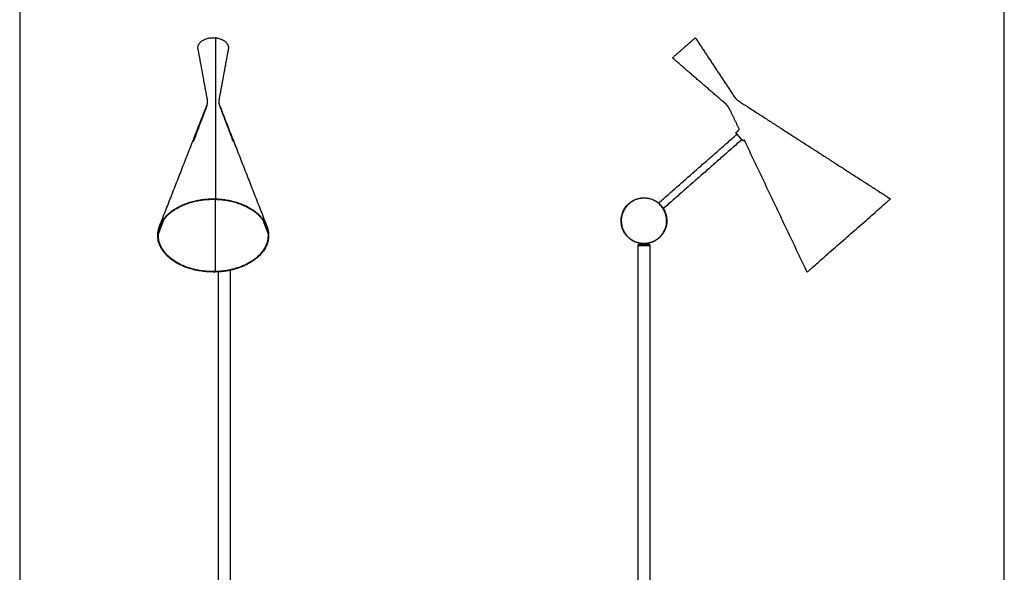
# Model space of a CAD drawing. Header units: millimetres. Extents: x -808 to 808, y -1435 to 1435.
# Tile 3 of 4: x -808 to 808, y -528 to 379. Entities that reach past the tile are written whole.
import ezdxf

# ---------------------------------------------------------------- set-up
doc = ezdxf.new("R2010")
doc.units = ezdxf.units.MM
for name, color, linetype, true_color in [('Make2D$Visible$Curves$Make2D$Visible$Curves$TDL0715_01_PT12_R02_Beat_Floor_Shade', 7, 'Continuous', 0x0f0f0f), ('Make2D$Visible$Curves$TDL0715_01_ASS01_ADJUSTMENT_MECHANISM$TDL0715_01_PT03_R03_BASE_REDUCER', 7, 'Continuous', 0xffdd87), ('Make2D$Visible$Curves$TDL0715_01_ASS01_ADJUSTMENT_MECHANISM$TDL0715_01_PT06_R02_Shade Junction', 7, 'Continuous', 0xffffff), ('Make2D$Visible$Curves$TDL0715_01_PT02_R02 BASE TUBE', 7, 'Continuous', 0xffffff), ('Make2D$Visible$Curves$TDL0715_01_PT07_R01_SHADE_TUBE', 7, 'Continuous', 0xffffff), ('Make2D$Visible$Curves$TDL0715_01_PT12_R02_Beat_Floor_Shade', 7, 'Continuous', 0x0f0f0f), ('TDL0715_01_PT01_R03_Cast_Base', 7, 'Continuous', 0xffffff)]:
    doc.layers.add(name, color=color, linetype=linetype, true_color=true_color)

msp = doc.modelspace()

# ---------------------------------------------------------------- linework, layer by layer
at = {"layer": 'Make2D$Visible$Curves$Make2D$Visible$Curves$TDL0715_01_PT12_R02_Beat_Floor_Shade', "color": 18, "true_color": 0x000000}
for points in [[(-486.7, 350.7), (-486.7, 302.8), (-486.7, 254.9)], [(-486.7, 246.3), (-486.7, 166.3), (-486.7, 86.2)]]:
    msp.add_open_spline(points, degree=2, dxfattribs=at)
for points, weights in [([(-486.7, 254.9), (-486.7, 249.7), (-486.7, 246.3)], [0.902750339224, 0.883496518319, 0.902750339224]), ([(-486.7, 26.2), (-486.7, 86.2), (-486.7, 86.2)], [1, 0.707106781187, 1]), ([(-486.7, -33.9), (-486.7, -33.9), (-486.7, 26.2)], [1, 0.707106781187, 1])]:
    msp.add_rational_spline(points, weights, degree=2, dxfattribs=at)
at = {"layer": 'Make2D$Visible$Curves$TDL0715_01_ASS01_ADJUSTMENT_MECHANISM$TDL0715_01_PT03_R03_BASE_REDUCER', "color": 18, "true_color": 0x000000}
for points, weights in [([(208.7, 9.9, 14.6), (207, 9.9, 14.6), (207, 9.9, 14.6)], [0.860333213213, 0.885063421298, 1]), ([(216.5, 9.9, 14.6), (211.6, 9.9, 14.6), (208.7, 9.9, 14.6)], [1, 0.822043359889, 0.860333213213]), ([(224.3, 9.9, 14.6), (221.5, 9.9, 14.6), (216.5, 9.9, 14.6)], [0.860340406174, 0.822026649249, 1]), ([(226, 9.9, 14.6), (226, 9.9, 14.6), (224.3, 9.9, 14.6)], [1, 0.885080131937, 0.860340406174])]:
    msp.add_rational_spline(points, weights, degree=2, dxfattribs=at)
for points in [[(207, 8.9, 14.6), (207, 9.4, 14.6), (207, 9.9, 14.6)], [(208.7, 9.9, 14.6), (208.7, 11.4, 14.6), (208.7, 12.8, 14.6)], [(224.3, 12.8, 14.6), (224.3, 11.4, 14.6), (224.3, 9.9, 14.6)], [(226, 9.9, 14.6), (226, 9.4, 14.6), (226, 8.9, 14.6)]]:
    msp.add_open_spline(points, degree=2, dxfattribs=at)
at = {"layer": 'Make2D$Visible$Curves$TDL0715_01_ASS01_ADJUSTMENT_MECHANISM$TDL0715_01_PT06_R02_Shade Junction', "color": 18, "true_color": 0x000000}
for points, weights in [([(191.8, 77.6, 14.6), (215.9, 98.8, 14.6), (240.5, 78.3, 14.6)], [1, 0.738623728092, 0.94374890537]), ([(248.3, 69.4, 14.6), (265.3, 42.3, 14.6), (241.3, 21.3, 14.6)], [0.942562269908, 0.739382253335, 1]), ([(241.3, 21.3, 14.6), (233.9, 14.8, 14.6), (224.3, 12.8, 14.6)], [1, 0.902335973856, 0.869803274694]), ([(224.3, 12.8, 14.6), (216.5, 11.1, 14.6), (208.7, 12.8, 14.6)], [0.869803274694, 0.845009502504, 0.858045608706])]:
    msp.add_rational_spline(points, weights, degree=2, dxfattribs=at)
for points, weights, knots in [([(241.1, 21.5, 14.6), (269.1, 46, 14.6), (244.5, 74, 14.6), (219.9, 102, 14.6), (192, 77.4, 14.6)], [1, 0.707106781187, 1, 0.707106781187, 1], [0, 0, 0, 58.512163, 58.512163, 117.024326, 117.024326, 117.024326]), ([(208.7, 12.8, 14.6), (196.6, 15.4, 14.6), (188.4, 24.7, 14.6), (163.6, 52.9, 14.6), (191.8, 77.6, 14.6)], [0.858045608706, 0.879202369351, 1, 0.707106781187, 1], [34.610794, 34.610794, 34.610794, 58.904862, 58.904862, 117.809725, 117.809725, 117.809725]), ([(192, 77.4, 14.6), (164, 52.9, 14.6), (188.5, 24.9, 14.6), (213.1, -3.1, 14.6), (241.1, 21.5, 14.6)], [1, 0.707106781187, 1, 0.707106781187, 1], [0, 0, 0, 58.512163, 58.512163, 117.024326, 117.024326, 117.024326]), ([(240.5, 78.3, 14.6), (242.8, 76.4, 14.6), (244.7, 74.2, 14.6), (246.7, 71.9, 14.6), (248.3, 69.4, 14.6)], [0.94374890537, 0.968483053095, 1, 0.967724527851, 0.942562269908], [52.56637, 52.56637, 52.56637, 58.904862, 58.904862, 65.395904, 65.395904, 65.395904])]:
    msp.add_rational_spline(points, weights, degree=2, knots=knots, dxfattribs=at)
at = {"layer": 'Make2D$Visible$Curves$TDL0715_01_PT02_R02 BASE TUBE', "color": 18, "true_color": 0x000000}
for points in [[(207, -1121.1, 14.6), (207, -556.1, 14.6), (207, 8.9, 14.6)], [(226, 8.9, 14.6), (226, -556.1, 14.6), (226, -1121.1, 14.6)], [(-462.7, -31.9), (-462.7, -576.4), (-462.7, -1120.9)], [(-481.7, -1120.9), (-481.7, -577.7), (-481.7, -34.5)]]:
    msp.add_open_spline(points, degree=2, dxfattribs=at)
msp.add_rational_spline([(207, 8.9, 14.6), (207, 8.9, 14.6), (211, 8.9, 14.6), (213.5, 8.9, 14.6), (216.5, 8.9, 14.6)], [1, 0.88846454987, 1, 0.928097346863, 0.948900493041], degree=2, knots=[11.726439, 11.726439, 11.726439, 20.785784, 20.785784, 26.625999, 26.625999, 26.625999], dxfattribs=at)
for points, weights in [([(216.5, 8.9, 14.6), (218.1, 8.9, 14.6), (219.7, 8.9, 14.6)], [0.948900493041, 0.960367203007, 1]), ([(219.7, 8.9, 14.6), (222.8, 8.9, 14.6), (224.5, 8.9, 14.6)], [1, 0.900879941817, 0.908269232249]), ([(224.5, 8.9, 14.6), (226, 8.9, 14.6), (226, 8.9, 14.6)], [0.908269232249, 0.914633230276, 1])]:
    msp.add_rational_spline(points, weights, degree=2, dxfattribs=at)
at = {"layer": 'Make2D$Visible$Curves$TDL0715_01_PT07_R01_SHADE_TUBE', "color": 18, "true_color": 0x000000}
for points, degree in [([(240.5, 78.5, 14.6), (304.8, 135, 14.6), (369.2, 191.5, 14.6)], 2), ([(377.1, 182.5, 14.6), (312.7, 125.9, 14.6), (248.3, 69.4, 14.6)], 2), ([(240.5, 78.3, 14.6), (240.5, 78.3, 14.6), (240.5, 78.4, 14.6), (240.5, 78.4, 14.6)], 3), ([(246.8, 71.6, 14.6), (246.9, 71.5, 14.6), (247, 71.5, 14.6)], 2), ([(247, 71.5, 14.6), (247, 71.5, 14.6), (246.9, 71.4, 14.6)], 2)]:
    msp.add_open_spline(points, degree=degree, dxfattribs=at)
msp.add_rational_spline([(240.5, 78.5, 14.6), (240.5, 78.5, 14.6), (240.5, 78.4, 14.6), (240.6, 78.3, 14.6), (241.3, 77.7, 14.6)], [0.974928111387, 0.986001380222, 1, 0.933012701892, 0.933012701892], degree=2, knots=[0.91492521, 0.91492521, 0.91492521, 0.91666667, 0.91666667, 0.925, 0.925, 0.925], dxfattribs=at)
for points, weights in [([(240.5, 78.4, 14.6), (240.5, 78.5, 14.6), (240.5, 78.5, 14.6)], [0.965788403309, 0.970077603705, 0.974928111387]), ([(241.3, 77.7, 14.6), (241.5, 77.5, 14.6), (241.7, 77.2, 14.6)], [0.933012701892, 0.933012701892, 0.938492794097]), ([(246, 72.7, 14.6), (246.5, 72.1, 14.6), (247, 71.5, 14.6)], [0.945768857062, 0.962244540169, 1])]:
    msp.add_rational_spline(points, weights, degree=2, dxfattribs=at)
at = {"layer": 'Make2D$Visible$Curves$TDL0715_01_PT12_R02_Beat_Floor_Shade', "color": 18, "true_color": 0x000000}
for points, weights, degree, knots in [([(-515.3, 333.4), (-515.3, 349.9), (-490.3, 349.9), (-465.3, 349.9), (-465.3, 333.4)], [1, 0.707106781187, 1, 0.707106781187, 1], 2, [0, 0, 0, 39.269908, 39.269908, 78.539816, 78.539816, 78.539816]), ([(367.6, 193.4, 14.6), (367.6, 193.4, 14.6), (367.6, 193.5, 14.6), (367.5, 193.5, 14.6), (367.5, 193.5, 14.6), (367.5, 193.5, 14.6), (367.5, 193.6, 14.6), (367.5, 193.7, 14.6), (367.5, 193.7, 14.6), (367.5, 193.8, 14.6), (367.5, 193.9, 14.6), (367.5, 194, 14.6), (367.6, 194.1, 14.6)], [1, 1, 1, 1, 1, 1, 1, 1, 1, 1, 1, 1.05719095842, 1.17157287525], 3, [0, 0, 0, 0, 0.0470664, 0.0470664, 0.079508, 0.079508, 0.1806182, 0.1806182, 0.394231, 0.394231, 0.394231, 0.797103, 0.797103, 0.797103, 0.797103]), ([(373.2, 187, 14.6), (372.3, 188.1, 14.6), (371.5, 189, 14.6), (369.2, 191.5, 14.6), (368.2, 192.7, 14.6), (367.6, 193.4, 14.6), (367.6, 193.4, 14.6)], [0.902750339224, 0.938434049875, 1, 0.853553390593, 0.853553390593, 0.853553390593, 0.902750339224], 2, [11.122969, 11.122969, 11.122969, 14.083261, 14.083261, 21.124892, 21.124892, 25.206231, 25.206231, 25.206231]), ([(378.5, 181, 14.6), (377.8, 181.8, 14.6), (375.7, 184.1, 14.6), (374.5, 185.5, 14.6), (373.2, 187, 14.6)], [1, 0.853553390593, 0.853553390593, 0.853553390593, 0.902750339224], 2, [0, 0, 0, 7.041631, 7.041631, 11.122969, 11.122969, 11.122969]), ([(379.5, 180.6, 14.6), (379.4, 180.5, 14.6), (379.3, 180.5, 14.6), (379.1, 180.5, 14.6), (379.1, 180.5, 14.6), (379, 180.5, 14.6), (378.9, 180.6, 14.6), (378.9, 180.6, 14.6), (378.9, 180.6, 14.6), (378.8, 180.6, 14.6), (378.8, 180.6, 14.6), (378.8, 180.6, 14.6), (378.8, 180.6, 14.6), (378.8, 180.6, 14.6), (378.8, 180.6, 14.6), (378.8, 180.6, 14.6), (378.8, 180.6, 14.6), (378.8, 180.7, 14.6), (378.8, 180.7, 14.6)], [0.902750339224, 0.814613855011, 0.770545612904, 0.770545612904, 0.770545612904, 0.770545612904, 0.770545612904, 0.770545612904, 0.770545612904, 0.770545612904, 0.770545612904, 0.770545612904, 0.770545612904, 0.770545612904, 0.770545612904, 0.770545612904, 0.770545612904, 0.770545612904, 0.770545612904], 3, [0, 0, 0, 0, 0.402872, 0.402872, 0.402872, 0.6122794, 0.6122794, 0.7113991, 0.7113991, 0.7432021, 0.7432021, 0.7743354, 0.7743354, 0.7895488, 0.7895488, 0.7971552, 0.7971552, 0.7971561, 0.7971561, 0.7971561, 0.7971561]), ([(-578.4, 40.3), (-560.8, 85.4), (-490.3, 85.4), (-419.8, 85.4), (-402.2, 40.3)], [1, 0.790527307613, 1, 0.790527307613, 1], 2, [22.981389, 22.981389, 22.981389, 142.942466, 142.942466, 262.903542, 262.903542, 262.903542]), ([(-577.4, 40.2), (-560, 84.7), (-490.3, 84.7), (-420.6, 84.7), (-403.2, 40.2)], [1, 0.790527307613, 1, 0.790527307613, 1], 2, [22.718826, 22.718826, 22.718826, 141.309343, 141.309343, 259.89986, 259.89986, 259.89986]), ([(-481.7, -34.5), (-486, -34.7), (-490.3, -34.7), (-581.3, -34.7), (-581.3, 25.3)], [0.964049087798, 0.98076078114, 1, 0.707106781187, 1], 2, [133.553032, 133.553032, 133.553032, 142.942466, 142.942466, 285.884931, 285.884931, 285.884931]), ([(-400.3, 25.3), (-400.3, -34), (-490.3, -34), (-580.2, -34), (-580.2, 25.3)], [1, 0.707106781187, 1, 0.707106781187, 1], 2, [0, 0, 0, 141.309343, 141.309343, 282.618687, 282.618687, 282.618687])]:
    msp.add_rational_spline(points, weights, degree=degree, knots=knots, dxfattribs=at)
for points, weights in [([(282, 333.3, 14.6), (300.8, 349.8, 14.6), (300.8, 349.8, 14.6)], [1, 0.707106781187, 1]), ([(-515.1, 331.4), (-515.3, 332.4), (-515.3, 333.4)], [1, 0.998168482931, 1]), ([(-465.3, 333.4), (-465.3, 332.4), (-465.5, 331.4)], [1, 0.998168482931, 1]), ([(263.2, 316.8, 14.6), (263.2, 316.8, 14.6), (282, 333.3, 14.6)], [1, 0.707106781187, 1]), ([(364.1, 254, 14.6), (367.6, 248.7, 14.6), (372.9, 245.3, 14.6)], [0.902750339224, 0.883496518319, 0.902750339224]), ([(357.5, 231.8, 14.6), (354.8, 237.5, 14.6), (350.1, 241.6, 14.6)], [0.902750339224, 0.883496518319, 0.902750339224]), ([(378.8, 180.7, 14.6), (378.8, 180.7, 14.6), (378.5, 181, 14.6)], [0.902750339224, 0.938434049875, 1]), ([(552.6, 25.2, 14.6), (621, 85.3, 14.6), (621, 85.3, 14.6)], [1, 0.707106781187, 1]), ([(-581.3, 25.3), (-581.3, 32.9), (-578.4, 40.3)], [1, 0.992038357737, 1]), ([(-580.2, 25.3), (-580.2, 32.9), (-577.4, 40.2)], [1, 0.992038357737, 1]), ([(-403.2, 40.2), (-400.3, 32.9), (-400.3, 25.3)], [1, 0.992038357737, 1]), ([(-402.2, 40.3), (-399.3, 32.9), (-399.3, 25.3)], [1, 0.992038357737, 1]), ([(-399.3, 25.3), (-399.3, -18.6), (-462.7, -31.9)], [1, 0.767548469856, 0.904062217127]), ([(484.2, -34.8, 14.6), (484.2, -34.8, 14.6), (552.6, 25.2, 14.6)], [1, 0.707106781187, 1]), ([(-462.7, -31.9), (-472, -33.9), (-481.7, -34.5)], [0.904062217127, 0.928259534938, 0.964049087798])]:
    msp.add_rational_spline(points, weights, degree=2, dxfattribs=at)
for points in [[(300.8, 349.8, 14.6), (332.5, 301.9, 14.6), (364.1, 254, 14.6)], [(-499.6, 247.2), (-507.3, 289.3), (-515.1, 331.4)], [(-465.5, 331.4), (-473.2, 289.3), (-481, 247.2)], [(350.1, 241.6, 14.6), (306.7, 279.2, 14.6), (263.2, 316.8, 14.6)], [(372.9, 245.3, 14.6), (496.9, 165.3, 14.6), (621, 85.3, 14.6)], [(-578.4, 40.3), (-539.3, 140.3), (-500.2, 240.3)], [(-500.5, 238.7), (-511.8, 208.9), (-523.1, 179.1)], [(-480.4, 240.3), (-441.3, 140.3), (-402.2, 40.3)], [(-480.1, 238.7), (-468.8, 208.9), (-457.5, 179.1)], [(373, 199.3, 14.6), (365.3, 215.6, 14.6), (357.5, 231.8, 14.6)], [(367.6, 194.1, 14.6), (370.2, 196.4, 14.6), (372.8, 198.7, 14.6)], [(380.7, 181.6, 14.6), (380.1, 181.1, 14.6), (379.5, 180.6, 14.6)], [(484.2, -34.8, 14.6), (432.8, 73.3, 14.6), (381.4, 181.5, 14.6)], [(-570.6, 53.6), (-575.3, 41), (-580.1, 28.4)], [(-410, 53.6), (-405.2, 41), (-400.4, 28.4)], [(-580.1, 28.4), (-580.7, 26.9), (-581.3, 25.3)], [(-400.4, 28.4), (-399.9, 26.9), (-399.3, 25.3)]]:
    msp.add_open_spline(points, degree=2, dxfattribs=at)
for points, knots in [([(-500.2, 240.3), (-500.1, 240.6), (-500, 240.9), (-499.8, 241.5), (-499.7, 241.7), (-499.6, 242.1), (-499.6, 242.3), (-499.5, 242.6), (-499.5, 242.8), (-499.5, 243.2), (-499.4, 243.4), (-499.3, 244.8), (-499.4, 246), (-499.6, 247.2)], [0, 0, 0, 0, 1.931583, 1.931583, 3.225849, 3.225849, 4.29812, 4.29812, 5.369562, 5.369562, 6.440219, 6.440219, 12.907984, 12.907984, 12.907984, 12.907984]), ([(-481, 247.2), (-481.2, 246), (-481.3, 244.8), (-481.1, 243.2), (-481, 242.8), (-480.9, 242.3), (-480.9, 242.1), (-480.8, 241.7), (-480.7, 241.4), (-480.6, 240.9), (-480.5, 240.6), (-480.4, 240.3)], [0, 0, 0, 0, 6.500204, 6.500204, 8.61066, 8.61066, 9.682888, 9.682888, 11.087663, 11.087663, 12.908256, 12.908256, 12.908256, 12.908256]), ([(372.8, 198.7, 14.6), (372.9, 198.7, 14.6), (372.9, 198.8, 14.6), (372.9, 198.8, 14.6), (373, 198.9, 14.6), (373, 198.9, 14.6), (373, 198.9, 14.6), (373, 199, 14.6), (373, 199, 14.6), (373, 199.1, 14.6), (373, 199.1, 14.6), (373, 199.1, 14.6), (373, 199.2, 14.6), (373, 199.2, 14.6), (373, 199.3, 14.6), (373, 199.3, 14.6)], [0, 0, 0, 0, 0.1297236, 0.1297236, 0.1297236, 0.2594471, 0.2594471, 0.2594471, 0.3891707, 0.3891707, 0.3891707, 0.5188942, 0.5188942, 0.5188942, 0.6486176, 0.6486176, 0.6486176, 0.6486176]), ([(381.4, 181.5, 14.6), (381.4, 181.5, 14.6), (381.4, 181.6, 14.6), (381.3, 181.6, 14.6), (381.3, 181.7, 14.6), (381.2, 181.7, 14.6), (381.2, 181.7, 14.6), (381.1, 181.7, 14.6), (381.1, 181.8, 14.6), (381, 181.8, 14.6), (380.9, 181.8, 14.6), (380.9, 181.7, 14.6), (380.8, 181.7, 14.6), (380.8, 181.7, 14.6), (380.7, 181.7, 14.6), (380.7, 181.6, 14.6)], [0, 0, 0, 0, 0.1858433, 0.1858433, 0.1858433, 0.3716866, 0.3716866, 0.3716866, 0.5575299, 0.5575299, 0.5575299, 0.7433732, 0.7433732, 0.7433732, 0.9292165, 0.9292165, 0.9292165, 0.9292165])]:
    msp.add_open_spline(points, degree=3, knots=knots, dxfattribs=at)
at = {"layer": 'TDL0715_01_PT01_R03_Cast_Base', "color": 18, "true_color": 0x000000}
msp.add_lwpolyline([(-807.8, -1434.6), (807.8, -1434.6), (807.8, 1434.6), (-807.8, 1434.6)], close=True, dxfattribs=at)

doc.saveas('drawing.dxf')
